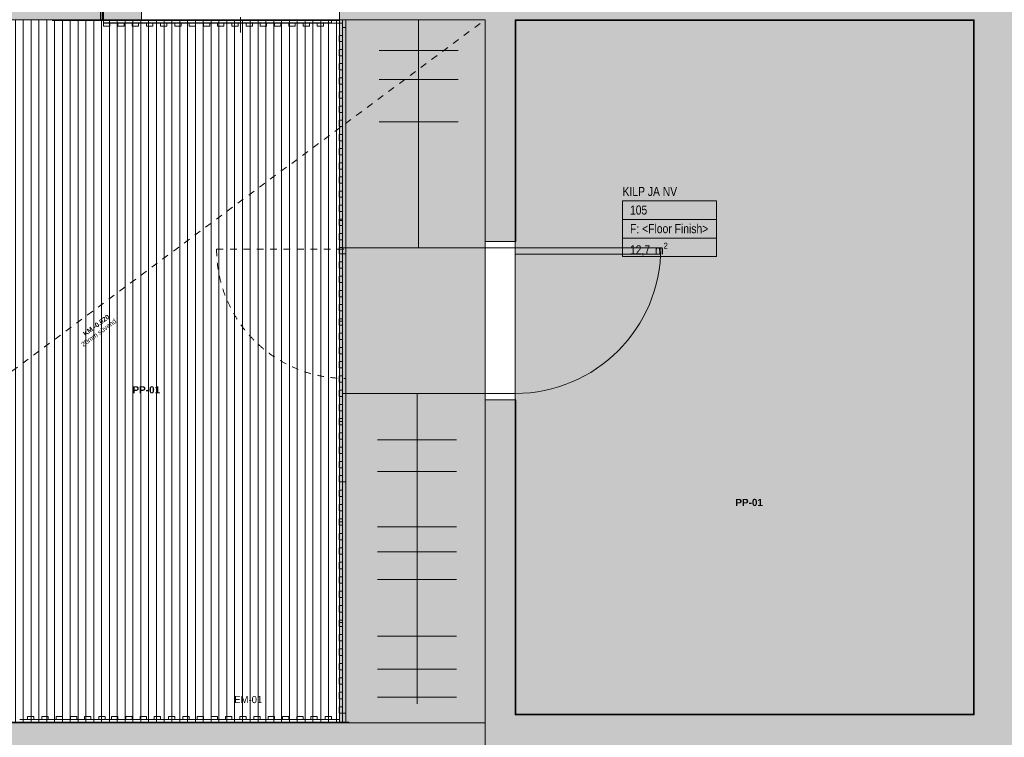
# Model space of a CAD drawing. Header units: millimetres. Extents: x -30 to 102382, y -31808 to 51594.
# Tile 8 of 172: x 25070 to 31290, y 19939 to 24470. Entities that reach past the tile are written whole.
import ezdxf
from ezdxf.enums import TextEntityAlignment as Align

# ---------------------------------------------------------------- set-up
doc = ezdxf.new("R2010")
doc.units = ezdxf.units.MM
doc.header["$MEASUREMENT"] = 0
for name, pattern in [('Dashed Small', [84.666667, 42.333333, -42.333333]), ('Dot & Dashed', [201.083329, 95.25, -52.916667, 0, -52.916662]), ('tl_xref_DASH_2.5-1.25', [3750, 2500, -1250]), ('Wipeout_Contour', [1000, 0, -1000])]:
    doc.linetypes.add(name, pattern=pattern)
for name, color, linetype in [('01 Nimetused_ ruumid.AR', 7, 'Continuous'), ('01 Tähis_ avatäited.AR', 7, 'Continuous'), ('04 Välissein kandev proj.AR', 7, 'Continuous'), ('05 Sisesein proj.AR', 7, 'Continuous'), ('06 Põrand proj.AR', 7, 'Continuous'), ('10 Põrandakalded 2d.AR', 7, 'Continuous'), ('42 Siseviimistlus_ ribistik.SA', 7, 'Continuous'), ('44 Sisustus_ erimööbel tähis.SA', 7, 'Continuous'), ('44 Sisustus_ erimööbel.SA', 7, 'Continuous'), ('44 Sisustus_ standardmööbel.SA', 7, 'Continuous'), ('47 Siseviimistlus_ põrand.SA', 7, 'Continuous'), ('47 Siseviimistlus_ sein.SA', 7, 'Continuous')]:
    doc.layers.add(name, color=color, linetype=linetype)
doc.styles.add('GENERATED_STYLE_1', font='ARIALN.TTF')
doc.styles.add('GENERATED_STYLE_2', font='arial.ttf')
doc.styles.add('GENERATED_STYLE_4', font='txt')

# ---------------------------------------------------------------- blocks, each defined once
blk = doc.blocks.new('KILP JA NV_105_34_2', base_point=(29174.7, 23208.5))
at = {"layer": '01 Nimetused_ ruumid.AR', "color": 7, "linetype": 'Continuous', "lineweight": 13}
for p, q in [((29471.1, 23325.9), (28878.4, 23325.9)), ((28878.4, 23325.9), (28878.4, 22973.8)), ((28878.4, 23325.9), (29471.1, 23325.9)), ((28878.4, 23208.5), (28878.4, 23325.9)), ((29471.1, 22973.8), (29471.1, 23325.9)), ((29471.1, 23325.9), (29471.1, 23208.5)), ((29471.1, 23208.5), (28878.4, 23208.5)), ((28878.4, 23208.5), (29471.1, 23208.5)), ((28878.4, 23091.2), (28878.4, 23208.5)), ((29471.1, 23208.5), (29471.1, 23091.2)), ((29471.1, 23091.2), (28878.4, 23091.2)), ((28878.4, 23091.2), (29471.1, 23091.2)), ((28878.4, 22973.8), (28878.4, 23091.2)), ((29471.1, 23091.2), (29471.1, 22973.8)), ((28878.4, 22973.8), (29471.1, 22973.8)), ((29471.1, 22973.8), (28878.4, 22973.8))]:
    blk.add_line(p, q, dxfattribs=at)
at = {"layer": '01 Nimetused_ ruumid.AR', "color": 7, "lineweight": 13, "insert": (28925.3, 23061.9), "char_height": 57, "attachment_point": 1, "style": 'GENERATED_STYLE_1'}
blk.add_mtext('{\\A1;\\fArial Narrow|b0|i0|c0|p0;12,7{\\A1;\\fArial Narrow|b0|i0|c0|p0;\\H0.66000x;\\S^  ;} m{\\A1;\\fArial Narrow|b0|i0|c0|p0;\\H0.66000x;\\S2^  ;}}', dxfattribs=at)
at = {"layer": '01 Nimetused_ ruumid.AR', "color": 7, "lineweight": 13, "style": 'GENERATED_STYLE_1'}
for tag, p in [('ROOM_NAME', (28878.4, 23413.7)), ('DUMMY_849', (29273.7, 23431.5)), ('ROOM_NUMBER', (28925.3, 23296.6)), ('DUMMY_850', (29035.4, 23314.2)), ('floorCode', (28925.3, 23179)), ('stFloorCovering', (29002.3, 23179)), ('DUMMY_851', (28925.3, 23079.5))]:
    blk.add_attdef(tag, text='', height=57, dxfattribs=at).set_placement(p, align=Align.TOP_LEFT)
blk = doc.blocks.new('Simple Door Opening_13')
at = {"layer": '47 Siseviimistlus_ sein.SA', "color": 7, "linetype": 'Continuous', "lineweight": 13}
for p, q in [((-500, 0), (-500, 5)), ((500, 0), (500, 5))]:
    blk.add_line(p, q, dxfattribs=at)
blk = doc.blocks.new('Simple Door Opening_14')
at = {"layer": '47 Siseviimistlus_ sein.SA', "color": 7, "linetype": 'Continuous', "lineweight": 13}
for p, q in [((-625, 0), (-625, 5)), ((625, 0), (625, 5))]:
    blk.add_line(p, q, dxfattribs=at)
blk = doc.blocks.new('Wardrobe 01 26[71]_2', base_point=(27090, 24470))
at = {"layer": '44 Sisustus_ standardmööbel.SA', "color": 7, "linetype": 'Continuous', "lineweight": 20}
for p, q in [((27090, 24470), (27110, 24470)), ((27110, 24470), (27110, 20030)), ((27090, 23835.7), (27110, 23835.7)), ((27090, 23201.4), (27110, 23201.4)), ((27090, 22567.2), (27110, 22567.2)), ((27090, 21932.9), (27110, 21932.9)), ((27090, 21298.6), (27110, 21298.6)), ((27090, 20664.3), (27110, 20664.3))]:
    blk.add_line(p, q, dxfattribs=at)
at = {"layer": '44 Sisustus_ standardmööbel.SA', "color": 7, "linetype": 'Continuous', "lineweight": 20, "flags": 128}
blk.add_lwpolyline([(27090, 24470), (27090, 20030), (28010, 20030), (28010, 24470)], close=True, dxfattribs=at)
blk = doc.blocks.new('Seinapaneel 138x12[335]_2', base_point=(25600, 24429))
at = {"layer": '42 Siseviimistlus_ ribistik.SA', "color": 7, "linetype": 'Continuous', "lineweight": 20}
for p, q in [((27040, 24470), (25600, 24470)), ((25600, 24470), (25600, 24450)), ((27040, 24470), (25600, 24470)), ((25600, 24470), (25600, 24450)), ((27040, 24450), (25600, 24450)), ((25600, 24450), (25600, 24449)), ((25600, 24450), (27040, 24450)), ((25600, 24450), (27040, 24450)), ((25600, 24449), (27040, 24449)), ((25640, 24449), (25600, 24449)), ((25600, 24449), (25600, 24429)), ((25640, 24429), (25640, 24449)), ((25730, 24449), (25690, 24449)), ((25690, 24449), (25690, 24429)), ((25730, 24429), (25730, 24449)), ((25820, 24449), (25780, 24449)), ((25780, 24449), (25780, 24429)), ((25820, 24429), (25820, 24449)), ((25910, 24449), (25870, 24449)), ((25870, 24449), (25870, 24429)), ((25910, 24429), (25910, 24449)), ((26000, 24449), (25960, 24449)), ((25960, 24449), (25960, 24429)), ((26000, 24429), (26000, 24449)), ((26090, 24449), (26050, 24449)), ((26050, 24449), (26050, 24429)), ((26090, 24429), (26090, 24449)), ((26180, 24449), (26140, 24449)), ((26140, 24449), (26140, 24429)), ((26180, 24429), (26180, 24449)), ((26270, 24449), (26230, 24449)), ((26230, 24449), (26230, 24429)), ((26270, 24429), (26270, 24449)), ((26360, 24449), (26320, 24449)), ((26320, 24449), (26320, 24429)), ((26360, 24429), (26360, 24449)), ((26450, 24449), (26410, 24449)), ((26410, 24449), (26410, 24429)), ((26450, 24429), (26450, 24449)), ((26540, 24449), (26500, 24449)), ((26500, 24449), (26500, 24429)), ((26540, 24429), (26540, 24449)), ((26630, 24449), (26590, 24449)), ((26590, 24449), (26590, 24429)), ((26630, 24429), (26630, 24449)), ((26720, 24449), (26680, 24449)), ((26680, 24449), (26680, 24429)), ((26720, 24429), (26720, 24449)), ((26810, 24449), (26770, 24449)), ((26770, 24449), (26770, 24429)), ((26810, 24429), (26810, 24449)), ((26900, 24449), (26860, 24449)), ((26860, 24449), (26860, 24429)), ((26900, 24429), (26900, 24449)), ((26990, 24449), (26950, 24449)), ((26950, 24449), (26950, 24429)), ((26990, 24429), (26990, 24449)), ((27040, 24450), (27040, 24470)), ((27040, 24450), (27040, 24470)), ((27040, 24449), (27040, 24450)), ((25600, 24429), (25640, 24429)), ((25690, 24429), (25730, 24429)), ((25780, 24429), (25820, 24429)), ((25870, 24429), (25910, 24429)), ((25960, 24429), (26000, 24429)), ((26050, 24429), (26090, 24429)), ((26140, 24429), (26180, 24429)), ((26230, 24429), (26270, 24429)), ((26320, 24429), (26360, 24429)), ((26410, 24429), (26450, 24429)), ((26500, 24429), (26540, 24429)), ((26590, 24429), (26630, 24429)), ((26680, 24429), (26720, 24429)), ((26770, 24429), (26810, 24429)), ((26860, 24429), (26900, 24429)), ((26950, 24429), (26990, 24429))]:
    blk.add_line(p, q, dxfattribs=at)
blk = doc.blocks.new('Picture 26[591]_2', base_point=(25580, 24465))
at = {"layer": '44 Sisustus_ erimööbel.SA', "color": 1, "linetype": 'Continuous', "lineweight": 13}
for p, q in [((25590, 27745), (25580, 27745)), ((25580, 27745), (25580, 24465)), ((25590, 24465), (25590, 27745)), ((25580, 24465), (25590, 24465))]:
    blk.add_line(p, q, dxfattribs=at)
blk = doc.blocks.new('Door 26_6')
at = {"layer": '05 Sisesein proj.AR', "color": 7, "linetype": 'Continuous', "lineweight": 13}
for p, q in [((420, 0), (420, 920)), ((420, 920), (460, 920)), ((460, 920), (460, 0)), ((-460, 0), (-500, 0)), ((-500, 0), (-500, -190)), ((-500, -190), (-500, 0)), ((-500, -190), (-500, 0)), ((-460, -190), (-460, 0)), ((460, 0), (420, 0)), ((500, 0), (460, 0)), ((460, 0), (460, -190)), ((500, -190), (500, 0)), ((500, -190), (500, 0)), ((500, -190), (500, 0)), ((-500, -190), (-460, -190)), ((460, -190), (500, -190))]:
    blk.add_line(p, q, dxfattribs=at)
blk.add_arc((460, 0), 920, 90, 180, dxfattribs=at)
blk = doc.blocks.new('Label_117_2', base_point=(25876.8, 22095.4))
at = {"layer": '01 Tähis_ avatäited.AR', "color": 7, "lineweight": 13, "insert": (25782.4, 22155.5), "char_height": 45, "attachment_point": 1, "style": 'GENERATED_STYLE_2'}
blk.add_mtext('{\\A1;\\fArial|b1|i0|c0|p0;PP-01{\\A1;\\fArial|b1|i0|c0|p0;\\H0.66000x;\\S^  ;}{\\A1;\\fArial|b1|i0|c0|p0;\\H0.66000x;\\S^  ;} }', dxfattribs=at)
blk = doc.blocks.new('Label_118_2', base_point=(29685.1, 21384.3))
at = {"layer": '01 Tähis_ avatäited.AR', "color": 7, "lineweight": 13, "insert": (29590.8, 21444.4), "char_height": 45, "attachment_point": 1, "style": 'GENERATED_STYLE_2'}
blk.add_mtext('{\\A1;\\fArial|b1|i0|c0|p0;PP-01{\\A1;\\fArial|b1|i0|c0|p0;\\H0.66000x;\\S^  ;}{\\A1;\\fArial|b1|i0|c0|p0;\\H0.66000x;\\S^  ;} }', dxfattribs=at)
blk = doc.blocks.new('Seinapaneel 138x12[678]_2', base_point=(27089, 21551))
at = {"layer": '42 Siseviimistlus_ ribistik.SA', "color": 7, "linetype": 'Continuous', "lineweight": 20}
for p, q in [((27109, 21551), (27109, 22991)), ((27109, 22991), (27110, 22991)), ((27110, 22991), (27110, 21551)), ((27110, 21551), (27110, 22991)), ((27110, 22991), (27130, 22991)), ((27110, 21551), (27110, 22991)), ((27110, 22991), (27130, 22991)), ((27130, 22991), (27130, 21551)), ((27130, 22991), (27130, 21551)), ((27089, 22901), (27089, 22941)), ((27089, 22941), (27109, 22941)), ((27109, 22901), (27089, 22901)), ((27109, 22941), (27109, 22901)), ((27089, 22811), (27089, 22851)), ((27089, 22851), (27109, 22851)), ((27109, 22851), (27109, 22811)), ((27109, 22811), (27089, 22811)), ((27089, 22721), (27089, 22761)), ((27089, 22761), (27109, 22761)), ((27109, 22721), (27089, 22721)), ((27109, 22761), (27109, 22721)), ((27089, 22631), (27089, 22671)), ((27089, 22671), (27109, 22671)), ((27109, 22671), (27109, 22631)), ((27109, 22631), (27089, 22631)), ((27089, 22541), (27089, 22581)), ((27089, 22581), (27109, 22581)), ((27109, 22581), (27109, 22541)), ((27109, 22541), (27089, 22541)), ((27089, 22451), (27089, 22491)), ((27089, 22491), (27109, 22491)), ((27109, 22491), (27109, 22451)), ((27109, 22451), (27089, 22451)), ((27089, 22361), (27089, 22401)), ((27089, 22401), (27109, 22401)), ((27109, 22401), (27109, 22361)), ((27109, 22361), (27089, 22361)), ((27089, 22271), (27089, 22311)), ((27089, 22311), (27109, 22311)), ((27109, 22271), (27089, 22271)), ((27109, 22311), (27109, 22271)), ((27089, 22181), (27089, 22221)), ((27089, 22221), (27109, 22221)), ((27109, 22221), (27109, 22181)), ((27109, 22181), (27089, 22181)), ((27089, 22091), (27089, 22131)), ((27089, 22131), (27109, 22131)), ((27109, 22091), (27089, 22091)), ((27109, 22131), (27109, 22091)), ((27089, 22001), (27089, 22041)), ((27089, 22041), (27109, 22041)), ((27109, 22041), (27109, 22001)), ((27109, 22001), (27089, 22001)), ((27089, 21911), (27089, 21951)), ((27089, 21951), (27109, 21951)), ((27109, 21911), (27089, 21911)), ((27109, 21951), (27109, 21911)), ((27089, 21821), (27089, 21861)), ((27089, 21861), (27109, 21861)), ((27109, 21861), (27109, 21821)), ((27109, 21821), (27089, 21821)), ((27089, 21731), (27089, 21771)), ((27089, 21771), (27109, 21771)), ((27109, 21771), (27109, 21731)), ((27109, 21731), (27089, 21731)), ((27089, 21641), (27089, 21681)), ((27089, 21681), (27109, 21681)), ((27109, 21681), (27109, 21641)), ((27109, 21641), (27089, 21641)), ((27089, 21551), (27089, 21591)), ((27089, 21591), (27109, 21591)), ((27109, 21591), (27109, 21551)), ((27109, 21551), (27089, 21551)), ((27110, 21551), (27109, 21551)), ((27130, 21551), (27110, 21551)), ((27130, 21551), (27110, 21551))]:
    blk.add_line(p, q, dxfattribs=at)
blk = doc.blocks.new('Seinapaneel 138x12[679]_2', base_point=(27089, 22991))
at = {"layer": '42 Siseviimistlus_ ribistik.SA', "color": 7, "linetype": 'Continuous', "lineweight": 20}
for p, q in [((27109, 22991), (27109, 24421)), ((27109, 24421), (27110, 24421)), ((27110, 24421), (27110, 22991)), ((27110, 22991), (27110, 24421)), ((27110, 24421), (27130, 24421)), ((27110, 22991), (27110, 24421)), ((27110, 24421), (27130, 24421)), ((27130, 24421), (27130, 22991)), ((27130, 24421), (27130, 22991)), ((27089, 24331.6), (27089, 24371.3)), ((27089, 24371.3), (27109, 24371.3)), ((27109, 24331.6), (27089, 24331.6)), ((27109, 24371.3), (27109, 24331.6)), ((27089, 24242.2), (27089, 24282)), ((27089, 24282), (27109, 24282)), ((27109, 24282), (27109, 24242.2)), ((27109, 24242.2), (27089, 24242.2)), ((27089, 24152.9), (27089, 24192.6)), ((27089, 24192.6), (27109, 24192.6)), ((27109, 24152.9), (27089, 24152.9)), ((27109, 24192.6), (27109, 24152.9)), ((27089, 24063.5), (27089, 24103.2)), ((27089, 24103.2), (27109, 24103.2)), ((27109, 24103.2), (27109, 24063.5)), ((27109, 24063.5), (27089, 24063.5)), ((27089, 23974.1), (27089, 24013.8)), ((27089, 24013.8), (27109, 24013.8)), ((27109, 24013.8), (27109, 23974.1)), ((27109, 23974.1), (27089, 23974.1)), ((27089, 23884.7), (27089, 23924.5)), ((27089, 23924.5), (27109, 23924.5)), ((27109, 23924.5), (27109, 23884.7)), ((27109, 23884.7), (27089, 23884.7)), ((27089, 23795.4), (27089, 23835.1)), ((27089, 23835.1), (27109, 23835.1)), ((27109, 23835.1), (27109, 23795.4)), ((27109, 23795.4), (27089, 23795.4)), ((27089, 23706), (27089, 23745.7)), ((27089, 23745.7), (27109, 23745.7)), ((27109, 23706), (27089, 23706)), ((27109, 23745.7), (27109, 23706)), ((27089, 23616.6), (27089, 23656.3)), ((27089, 23656.3), (27109, 23656.3)), ((27109, 23656.3), (27109, 23616.6)), ((27109, 23616.6), (27089, 23616.6)), ((27089, 23527.2), (27089, 23567)), ((27089, 23567), (27109, 23567)), ((27109, 23527.2), (27089, 23527.2)), ((27109, 23567), (27109, 23527.2)), ((27089, 23437.9), (27089, 23477.6)), ((27089, 23477.6), (27109, 23477.6)), ((27109, 23477.6), (27109, 23437.9)), ((27109, 23437.9), (27089, 23437.9)), ((27089, 23348.5), (27089, 23388.2)), ((27089, 23388.2), (27109, 23388.2)), ((27109, 23388.2), (27109, 23348.5)), ((27109, 23348.5), (27089, 23348.5)), ((27089, 23259.1), (27089, 23298.8)), ((27089, 23298.8), (27109, 23298.8)), ((27109, 23298.8), (27109, 23259.1)), ((27109, 23259.1), (27089, 23259.1)), ((27089, 23169.7), (27089, 23209.5)), ((27089, 23209.5), (27109, 23209.5)), ((27109, 23209.5), (27109, 23169.7)), ((27109, 23169.7), (27089, 23169.7)), ((27089, 23080.4), (27089, 23120.1)), ((27089, 23120.1), (27109, 23120.1)), ((27109, 23080.4), (27089, 23080.4)), ((27109, 23120.1), (27109, 23080.4)), ((27089, 22991), (27089, 23030.7)), ((27089, 23030.7), (27109, 23030.7)), ((27109, 23030.7), (27109, 22991)), ((27109, 22991), (27089, 22991)), ((27110, 22991), (27109, 22991)), ((27130, 22991), (27110, 22991)), ((27130, 22991), (27110, 22991))]:
    blk.add_line(p, q, dxfattribs=at)
blk = doc.blocks.new('Seinapaneel 138x12[680]_2', base_point=(27089, 20091))
at = {"layer": '42 Siseviimistlus_ ribistik.SA', "color": 7, "linetype": 'Continuous', "lineweight": 20}
for p, q in [((27109, 20091), (27109, 21551)), ((27109, 21551), (27110, 21551)), ((27110, 21551), (27110, 20091)), ((27110, 20091), (27110, 21551)), ((27110, 21551), (27130, 21551)), ((27110, 20091), (27110, 21551)), ((27110, 21551), (27130, 21551)), ((27130, 21551), (27130, 20091)), ((27130, 21551), (27130, 20091)), ((27089, 21459.8), (27089, 21500.3)), ((27089, 21500.3), (27109, 21500.3)), ((27109, 21459.8), (27089, 21459.8)), ((27109, 21500.3), (27109, 21459.8)), ((27089, 21368.5), (27089, 21409.1)), ((27089, 21409.1), (27109, 21409.1)), ((27109, 21409.1), (27109, 21368.5)), ((27109, 21368.5), (27089, 21368.5)), ((27089, 21277.2), (27089, 21317.8)), ((27089, 21317.8), (27109, 21317.8)), ((27109, 21277.2), (27089, 21277.2)), ((27109, 21317.8), (27109, 21277.2)), ((27089, 21186), (27089, 21226.6)), ((27089, 21226.6), (27109, 21226.6)), ((27109, 21226.6), (27109, 21186)), ((27109, 21186), (27089, 21186)), ((27089, 21094.8), (27089, 21135.3)), ((27089, 21135.3), (27109, 21135.3)), ((27109, 21094.8), (27089, 21094.8)), ((27109, 21135.3), (27109, 21094.8)), ((27089, 21003.5), (27089, 21044.1)), ((27089, 21044.1), (27109, 21044.1)), ((27109, 21044.1), (27109, 21003.5)), ((27109, 21003.5), (27089, 21003.5)), ((27089, 20912.2), (27089, 20952.8)), ((27089, 20952.8), (27109, 20952.8)), ((27109, 20912.2), (27089, 20912.2)), ((27109, 20952.8), (27109, 20912.2)), ((27089, 20821), (27089, 20861.6)), ((27089, 20861.6), (27109, 20861.6)), ((27109, 20861.6), (27109, 20821)), ((27109, 20821), (27089, 20821)), ((27089, 20729.8), (27089, 20770.3)), ((27089, 20770.3), (27109, 20770.3)), ((27109, 20729.8), (27089, 20729.8)), ((27109, 20770.3), (27109, 20729.8)), ((27089, 20638.5), (27089, 20679.1)), ((27089, 20679.1), (27109, 20679.1)), ((27109, 20679.1), (27109, 20638.5)), ((27109, 20638.5), (27089, 20638.5)), ((27089, 20547.2), (27089, 20587.8)), ((27089, 20587.8), (27109, 20587.8)), ((27109, 20547.2), (27089, 20547.2)), ((27109, 20587.8), (27109, 20547.2)), ((27089, 20456), (27089, 20496.6)), ((27089, 20496.6), (27109, 20496.6)), ((27109, 20496.6), (27109, 20456)), ((27109, 20456), (27089, 20456)), ((27089, 20364.8), (27089, 20405.3)), ((27089, 20405.3), (27109, 20405.3)), ((27109, 20405.3), (27109, 20364.8)), ((27109, 20364.8), (27089, 20364.8)), ((27089, 20273.5), (27089, 20314.1)), ((27089, 20314.1), (27109, 20314.1)), ((27109, 20314.1), (27109, 20273.5)), ((27109, 20273.5), (27089, 20273.5)), ((27089, 20182.2), (27089, 20222.8)), ((27089, 20222.8), (27109, 20222.8)), ((27109, 20222.8), (27109, 20182.2)), ((27109, 20182.2), (27089, 20182.2)), ((27089, 20091), (27089, 20131.6)), ((27089, 20131.6), (27109, 20131.6)), ((27109, 20131.6), (27109, 20091)), ((27109, 20091), (27089, 20091)), ((27110, 20091), (27109, 20091)), ((27130, 20091), (27110, 20091)), ((27130, 20091), (27110, 20091))]:
    blk.add_line(p, q, dxfattribs=at)

msp = doc.modelspace()

# ---------------------------------------------------------------- hatches: boundary and pattern name
at = {"layer": '04 Välissein kandev proj.AR', "linetype": 'Continuous', "lineweight": 13}
for points in [[(28010, 19840), (28083.1, 19840), (28200, 20080), (28010, 20080)], [(28200, 20080), (28083.1, 19840), (28200, 19840)], [(47750, 19998.8), (47700, 20080), (28200, 20080), (28200, 19840), (47750, 19840)]]:
    msp.add_hatch(color=252, dxfattribs=at).paths.add_polyline_path(points)
at = {"layer": '05 Sisesein proj.AR', "linetype": 'Continuous', "lineweight": 13}
for points in [[(31100, 27500), (31100, 20080), (31340, 20080), (31340, 27500)], [(28200, 24470), (28010, 24470), (28010, 23070), (28200, 23070)], [(28010, 22070), (28010, 20080), (28200, 20080), (28200, 22070)]]:
    msp.add_hatch(color=252, dxfattribs=at).paths.add_polyline_path(points)
at = {"layer": '47 Siseviimistlus_ põrand.SA', "linetype": 'Continuous', "lineweight": 0}
for points in [[(82300, 30260), (20030, 30260), (20030, 24710), (22030, 24710), (22030, 24465.1), (25600, 24465.1), (25600, 27740), (25840, 27740), (25840.1, 27740), (29796.4, 27740), (35090, 27740), (35090, 26500), (39810, 26500), (39810, 27740), (46290, 27740), (82300, 27740)], [(28200, 24470), (28200, 20080), (31100, 20080), (31100, 24470)]]:
    msp.add_hatch(color=27, dxfattribs=at).paths.add_polyline_path(points)
at = {"layer": '47 Siseviimistlus_ sein.SA', "linetype": 'Continuous', "lineweight": 13}
for points in [[(28200, 24465), (28205, 24465), (28200, 24470)], [(28200, 24470), (28205, 24465), (28205, 24470)], [(28200, 24465), (28200, 23070), (28205, 23070), (28205, 24465)], [(31095, 24470), (28205, 24470), (28205, 24465), (31095, 24465)], [(31095, 24470), (31095, 24465), (31100, 24470)], [(31095, 24465), (31100, 24465), (31100, 24470)], [(31100, 20085), (31100, 24465), (31095, 24465), (31095, 20085)], [(28200, 20085), (28205, 20085), (28205, 22070), (28200, 22070)], [(28205, 20085), (28200, 20085), (28200, 20080)], [(28205, 20085), (28200, 20080), (28205, 20080)], [(28205, 20080), (31095, 20080), (31095, 20085), (28205, 20085)], [(31100, 20085), (31095, 20085), (31100, 20080)], [(31095, 20085), (31095, 20080), (31100, 20080)]]:
    msp.add_hatch(color=252, dxfattribs=at).paths.add_polyline_path(points)

# ---------------------------------------------------------------- linework, layer by layer
at = {"layer": '04 Välissein kandev proj.AR', "color": 7, "linetype": 'Continuous', "lineweight": 20, "flags": 128}
for points in [[(28010, 19840), (28010, 20030)], [(31100, 20080), (28200, 20080)]]:
    msp.add_lwpolyline(points, dxfattribs=at)
at = {"layer": '05 Sisesein proj.AR', "color": 7, "linetype": 'Continuous', "lineweight": 20}
for p, q in [((28010, 23070), (28200, 23070)), ((28010, 22070), (28200, 22070))]:
    msp.add_line(p, q, dxfattribs=at)
at = {"layer": '05 Sisesein proj.AR', "color": 7, "linetype": 'Continuous', "lineweight": 20, "flags": 128}
for points in [[(28010, 24470), (28010, 23070)], [(28200, 24470), (31100, 24470)], [(28200, 23070), (28200, 24470)], [(31100, 24470), (31100, 20080)], [(28010, 22070), (28010, 20080)], [(28200, 20080), (28200, 22070)], [(28010, 19840), (28010, 20080)]]:
    msp.add_lwpolyline(points, dxfattribs=at)
at = {"layer": '06 Põrand proj.AR', "color": 7, "linetype": 'Continuous', "lineweight": 20, "flags": 128}
for points in [[(20030, 30260), (20030, 24470), (25600, 24470), (25600, 27740), (25840, 27740), (27090, 27740), (31100, 27740), (35090, 27740), (35090, 26310), (39810, 26310), (39810, 27740), (42890, 27740), (42890, 30260)], [(25840, 24470), (27090, 24470), (27090, 24710), (31100, 24710), (31100, 27500), (27090, 27500), (27090, 27740), (25840, 27740)], [(19840, 21620), (19840, 24470), (25840, 24470), (27090, 24470), (28010, 24470), (28010, 21620), (28010, 20030), (22030, 20030), (22030, 21620), (20030, 21620)], [(28200, 20080), (31100, 20080), (31100, 24470), (28200, 24470)]]:
    msp.add_lwpolyline(points, close=True, dxfattribs=at)
at = {"layer": '44 Sisustus_ standardmööbel.SA', "color": 252, "linetype": 'Continuous', "lineweight": 13}
for points in [[(27590, 24470), (27590, 23030.3)], [(27340, 24275.6), (27840, 24275.6)], [(27340, 24092.9), (27840, 24092.9)], [(27340, 23824.4), (27840, 23824.4)], [(27580, 22110), (27580, 20150)], [(27330, 21816.4), (27830, 21816.4)], [(27330, 21616.4), (27830, 21616.4)], [(27330, 21268.1), (27830, 21268.1)], [(27330, 21110.7), (27830, 21110.7)], [(27330, 20935.7), (27830, 20935.7)], [(27330, 20577.1), (27830, 20577.1)], [(27330, 20369.4), (27830, 20369.4)], [(27330, 20192.2), (27830, 20192.2)]]:
    msp.add_lwpolyline(points, dxfattribs=at)
at = {"layer": '47 Siseviimistlus_ põrand.SA', "color": 253, "linetype": 'tl_xref_DASH_2.5-1.25', "lineweight": 13, "flags": 128}
for points in [[(82300, 30260), (20030, 30260), (20030, 24710), (22030, 24710), (22030, 24465.1), (25600, 24465.1), (25600, 27740), (25840, 27740), (25840.1, 27740), (29796.4, 27740), (35090, 27740), (35090, 26500), (39810, 26500), (39810, 27740), (46290, 27740), (82300, 27740)], [(28200, 24470), (28200, 20080), (31100, 20080), (31100, 24470)]]:
    msp.add_lwpolyline(points, close=True, dxfattribs=at)
at = {"layer": '47 Siseviimistlus_ sein.SA', "color": 7, "linetype": 'Continuous', "lineweight": 20}
for p, q in [((28200, 23070), (28205, 23070)), ((28200, 22070), (28205, 22070))]:
    msp.add_line(p, q, dxfattribs=at)
at = {"layer": '47 Siseviimistlus_ sein.SA', "color": 7, "linetype": 'Continuous', "lineweight": 20, "flags": 128}
for points in [[(27130, 24449), (27130, 24470)], [(27130, 24421), (27130, 24449)], [(28200, 24470), (28200, 24465)], [(31095, 24470), (28200, 24470)], [(28200, 24465), (28200, 23070)], [(28205, 24465), (31095, 24465)], [(28205, 23070), (28205, 24465)], [(31100, 24470), (31095, 24470)], [(31095, 24465), (31095, 20085)], [(31100, 20085), (31100, 24470)], [(28200, 22070), (28200, 20085)], [(28205, 20085), (28205, 22070)], [(27130, 20035), (27130, 20091)], [(27150, 20030), (27150, 20035)], [(28200, 20080), (28200, 20085)], [(28200, 20080), (31100, 20080)], [(31095, 20085), (28205, 20085)], [(31100, 20080), (31100, 20085)]]:
    msp.add_lwpolyline(points, dxfattribs=at)

# ---------------------------------------------------------------- block references
at = {"layer": '01 Nimetused_ ruumid.AR', "color": 7, "linetype": 'Continuous', "lineweight": 20}
msp.add_blockref('KILP JA NV_105_34_2', (29174.7, 23208.5), dxfattribs=at).add_auto_attribs({'ROOM_NAME': 'KILP JA NV', 'ROOM_NUMBER': '105', 'floorCode': 'F: ', 'stFloorCovering': '<Floor Finish>'})
at = {"layer": '01 Tähis_ avatäited.AR', "color": 7, "linetype": 'Continuous', "lineweight": 13}
msp.add_blockref('Label_118_2', (29685.1, 21384.3), dxfattribs=at)
at = {"layer": '05 Sisesein proj.AR', "color": 7, "linetype": 'Continuous', "lineweight": 13, "xscale": -1, "zscale": 1000, "rotation": 270}
msp.add_blockref('Door 26_6', (28200, 22570), dxfattribs=at)
at = {"layer": '47 Siseviimistlus_ sein.SA', "color": 7, "linetype": 'Continuous', "lineweight": 13, "xscale": -1, "zscale": 1000, "rotation": 270}
msp.add_blockref('Simple Door Opening_13', (28200, 22570), dxfattribs=at)

# ---------------------------------------------------------------- next in the draw order: wipeouts: each hides what was drawn before it
at = {"color": 254, "linetype": 'Wipeout_Contour', "lineweight": 0, "ltscale": 132889.258623}
msp.add_wipeout([(27090, 20030), (27090, 24465), (22030, 24465), (22030, 20030)], dxfattribs=at).dxf.layer = '47 Siseviimistlus_ põrand.SA'

# ---------------------------------------------------------------- next in the draw order: hatches: boundary and pattern name
at = {"layer": '04 Välissein kandev proj.AR', "linetype": 'Continuous', "lineweight": 13}
msp.add_hatch(color=252, dxfattribs=at).paths.add_polyline_path([(20030, 19840), (28010, 19840), (28010, 20030), (20030, 20030)])
at = {"layer": '47 Siseviimistlus_ põrand.SA', "linetype": 'Continuous', "lineweight": 13}
h = msp.add_hatch(dxfattribs=at)
h.set_pattern_fill('80_SA_viimistlus_0002', color=253, style=0, pattern_type=2)
h.set_pattern_definition([(90, (24449.813, 21290), (-49.44144, 0), [])])
h.paths.add_polyline_path([(27090, 20030), (27090, 24465), (22030, 24465), (22030, 20030)])
at = {"layer": '47 Siseviimistlus_ põrand.SA', "linetype": 'Continuous', "lineweight": 0}
msp.add_hatch(color=27, dxfattribs=at).paths.add_polyline_path([(27090, 24470), (27090, 20030), (28010, 20030), (28010, 24470)])
at = {"layer": '47 Siseviimistlus_ sein.SA', "linetype": 'Continuous', "lineweight": 13}
for points in [[(25600, 24470), (25600, 27740), (25595, 27740), (25595, 24470)], [(25600, 24470), (25595, 24465), (25600, 24465)], [(25595, 24470), (25595, 24465), (25600, 24470)], [(25600, 24465), (25840, 24465), (25840, 24470), (25600, 24470)], [(22030, 20030), (27150, 20030), (27150, 20035), (22030, 20035)]]:
    msp.add_hatch(color=252, dxfattribs=at).paths.add_polyline_path(points)

# ---------------------------------------------------------------- next in the draw order: linework, layer by layer
at = {"layer": '04 Välissein kandev proj.AR', "color": 7, "linetype": 'Continuous', "lineweight": 20, "flags": 128}
msp.add_lwpolyline([(28010, 20030), (22030, 20030)], dxfattribs=at)
at = {"layer": '05 Sisesein proj.AR', "color": 7, "linetype": 'Continuous', "lineweight": 20, "flags": 128}
msp.add_lwpolyline([(25600, 24470), (25600, 24710)], dxfattribs=at)
at = {"layer": '42 Siseviimistlus_ ribistik.SA', "color": 7, "linetype": 'Continuous', "lineweight": 20, "flags": 128}
for points in [[(25159.9, 20071), (25119.9, 20071), (25119.9, 20051), (25159.9, 20051)], [(25249.9, 20071), (25209.9, 20071), (25209.9, 20051), (25249.9, 20051)], [(25339.9, 20071), (25299.9, 20071), (25299.9, 20051), (25339.9, 20051)], [(25429.9, 20071), (25389.9, 20071), (25389.9, 20051), (25429.9, 20051)], [(25519.9, 20071), (25479.9, 20071), (25479.9, 20051), (25519.9, 20051)], [(25609.9, 20071), (25569.9, 20071), (25569.9, 20051), (25609.9, 20051)], [(25690, 20071), (25650, 20071), (25650, 20051), (25690, 20051)], [(25780, 20071), (25740, 20071), (25740, 20051), (25780, 20051)], [(25870, 20071), (25830, 20071), (25830, 20051), (25870, 20051)], [(25960, 20071), (25920, 20071), (25920, 20051), (25960, 20051)], [(26050, 20071), (26010, 20071), (26010, 20051), (26050, 20051)], [(26140, 20071), (26100, 20071), (26100, 20051), (26140, 20051)], [(26230, 20071), (26190, 20071), (26190, 20051), (26230, 20051)], [(26320, 20071), (26280, 20071), (26280, 20051), (26320, 20051)], [(26410, 20071), (26370, 20071), (26370, 20051), (26410, 20051)], [(26500, 20071), (26460, 20071), (26460, 20051), (26500, 20051)], [(26590, 20071), (26550, 20071), (26550, 20051), (26590, 20051)], [(26680, 20071), (26640, 20071), (26640, 20051), (26680, 20051)], [(26770, 20071), (26730, 20071), (26730, 20051), (26770, 20051)], [(26860, 20071), (26820, 20071), (26820, 20051), (26860, 20051)], [(26950, 20071), (26910, 20071), (26910, 20051), (26950, 20051)], [(27040, 20071), (27000, 20071), (27000, 20051), (27040, 20051)]]:
    msp.add_lwpolyline(points, close=True, dxfattribs=at)
at = {"layer": '44 Sisustus_ erimööbel tähis.SA', "color": 8, "linetype": 'Dashed Small', "lineweight": 13}
msp.add_lwpolyline([(26313.9, 23020), (27128.9, 23020)], dxfattribs=at)
msp.add_arc((27128.9, 23020), 815, 180, 270, dxfattribs=at)
at = {"layer": '44 Sisustus_ standardmööbel.SA', "color": 252, "linetype": 'Continuous', "lineweight": 13}
for points in [[(27108.9, 23030), (28010, 23030)], [(27109.3, 22110), (28010, 22110)]]:
    msp.add_lwpolyline(points, dxfattribs=at)
at = {"layer": '47 Siseviimistlus_ põrand.SA', "color": 253, "linetype": 'tl_xref_DASH_2.5-1.25', "lineweight": 13}
msp.add_line((22030, 20030), (27090, 20030), dxfattribs=at)
at = {"layer": '47 Siseviimistlus_ põrand.SA', "color": 253, "linetype": 'tl_xref_DASH_2.5-1.25', "lineweight": 13, "flags": 128}
for points in [[(27090, 20030), (27090, 24465), (22030, 24465), (22030, 20030)], [(27090, 24470), (28010, 24470), (28010, 20030), (27090, 20030)]]:
    msp.add_lwpolyline(points, close=True, dxfattribs=at)
at = {"layer": '47 Siseviimistlus_ sein.SA', "color": 7, "linetype": 'Continuous', "lineweight": 20}
for p, q in [((25840, 24470), (25840, 24465)), ((27090, 24470), (27090, 24465))]:
    msp.add_line(p, q, dxfattribs=at)
at = {"layer": '47 Siseviimistlus_ sein.SA', "color": 7, "linetype": 'Continuous', "lineweight": 20, "flags": 128}
for points in [[(25595, 27740), (25595, 24465)], [(25600, 24470), (25600, 27740)], [(25595, 24465), (25600, 24465)], [(25840, 24470), (25600, 24470)], [(25600, 24465), (25840, 24465)], [(27130, 24470), (27040, 24470)], [(27040, 24470), (27040, 24449)], [(27040, 24449), (27109, 24449)], [(27109, 24449), (27109, 24421)], [(27109, 24421), (27130, 24421)], [(27150, 20035), (22030, 20035)], [(22030, 20030), (27090, 20030)], [(22030, 20030), (27150, 20030)], [(25119.9, 20051), (25069.9, 20051)], [(25209.9, 20051), (25159.9, 20051)], [(25299.9, 20051), (25249.9, 20051)], [(25389.9, 20051), (25339.9, 20051)], [(25479.9, 20051), (25429.9, 20051)], [(25569.9, 20051), (25519.9, 20051)], [(25650, 20051), (25609.9, 20051)], [(25740, 20051), (25690, 20051)], [(25830, 20051), (25780, 20051)], [(25920, 20051), (25870, 20051)], [(26010, 20051), (25960, 20051)], [(26100, 20051), (26050, 20051)], [(26190, 20051), (26140, 20051)], [(26280, 20051), (26230, 20051)], [(26370, 20051), (26320, 20051)], [(26460, 20051), (26410, 20051)], [(26550, 20051), (26500, 20051)], [(26640, 20051), (26590, 20051)], [(26730, 20051), (26680, 20051)], [(26820, 20051), (26770, 20051)], [(26910, 20051), (26860, 20051)], [(27000, 20051), (26950, 20051)], [(27090, 20051), (27040, 20051)], [(27090, 20030), (27090, 20051)], [(27109, 20091), (27109, 20035)], [(27130, 20091), (27109, 20091)], [(27109, 20035), (27130, 20035)]]:
    msp.add_lwpolyline(points, dxfattribs=at)

# ---------------------------------------------------------------- next in the draw order: block references
at = {"layer": '01 Tähis_ avatäited.AR', "color": 7, "linetype": 'Continuous', "lineweight": 13}
msp.add_blockref('Label_117_2', (25876.8, 22095.4), dxfattribs=at)
at = {"layer": '42 Siseviimistlus_ ribistik.SA', "color": 7, "linetype": 'Continuous', "lineweight": 20}
for name, p in [('Seinapaneel 138x12[335]_2', (25600, 24429)), ('Seinapaneel 138x12[679]_2', (27089, 22991)), ('Seinapaneel 138x12[678]_2', (27089, 21551)), ('Seinapaneel 138x12[680]_2', (27089, 20091))]:
    msp.add_blockref(name, p, dxfattribs=at)
at = {"layer": '44 Sisustus_ erimööbel.SA', "color": 1, "linetype": 'Continuous', "lineweight": 13}
msp.add_blockref('Picture 26[591]_2', (25580, 24465), dxfattribs=at)
at = {"layer": '44 Sisustus_ standardmööbel.SA', "color": 7, "linetype": 'Continuous', "lineweight": 20}
msp.add_blockref('Wardrobe 01 26[71]_2', (27090, 24470), dxfattribs=at)
at = {"layer": '47 Siseviimistlus_ sein.SA', "color": 7, "linetype": 'Continuous', "lineweight": 13, "zscale": 1000, "rotation": 180}
msp.add_blockref('Simple Door Opening_14', (26465, 24470), dxfattribs=at)

# ---------------------------------------------------------------- next in the draw order: texts
at = {"layer": '10 Põrandakalded 2d.AR', "color": 251, "linetype": 'Continuous', "lineweight": 13, "insert": (25578.8, 22481.3), "char_height": 30.004, "attachment_point": 8, "rotation": 36.59296, "line_spacing_factor": 0.938747, "style": 'GENERATED_STYLE_2'}
msp.add_mtext('{\\fArial|b1|i0|c0|p0;\\W2.67000; }{\\A1;\\fArial|b1|i0|c0|p0;KM -0.020}\\P{\\A1;\\fArial|b0|i0|c0|p0;\\H0.99987x;20mm süvend}', dxfattribs=at)
at = {"layer": '44 Sisustus_ erimööbel tähis.SA', "color": 11, "linetype": 'Continuous', "lineweight": 13, "insert": (26602.2, 20153.8), "char_height": 45, "attachment_point": 9, "style": 'GENERATED_STYLE_4'}
msp.add_mtext('{\\A1;EM-01}', dxfattribs=at)

# ---------------------------------------------------------------- next in the draw order: wipeouts: each hides what was drawn before it
at = {"color": 254, "linetype": 'Wipeout_Contour', "lineweight": 0, "ltscale": 144513.124301}
msp.add_wipeout([(25840, 24470), (27090, 24470), (27090, 24710), (25840, 24710)], dxfattribs=at).dxf.layer = '05 Sisesein proj.AR'

# ---------------------------------------------------------------- next in the draw order: hatches: boundary and pattern name
at = {"layer": '05 Sisesein proj.AR', "linetype": 'Continuous', "lineweight": 13}
for points in [[(25840, 24710), (25600, 24710), (25600, 24470)], [(25840, 24710), (25600, 24470), (25840, 24470)], [(27090, 24710), (27090, 24470), (31100, 24470), (31100, 24710)]]:
    msp.add_hatch(color=252, dxfattribs=at).paths.add_polyline_path(points)

# ---------------------------------------------------------------- next in the draw order: linework, layer by layer
at = {"layer": '05 Sisesein proj.AR', "color": 7, "linetype": 'Dot & Dashed', "lineweight": 20}
msp.add_line((26465, 24390), (26465, 24790), dxfattribs=at)
at = {"layer": '05 Sisesein proj.AR', "color": 7, "linetype": 'Continuous', "lineweight": 20, "flags": 128}
for points in [[(25840, 24710), (25840, 24470)], [(27090, 24470), (27090, 24710)], [(25600, 24470), (25840, 24470)], [(25840, 24470), (27090, 24470)], [(27090, 24470), (28010, 24470)]]:
    msp.add_lwpolyline(points, dxfattribs=at)
at = {"layer": '10 Põrandakalded 2d.AR', "color": 8, "linetype": 'Dashed Small', "lineweight": 13}
msp.add_line((22030, 20030), (28010, 24470), dxfattribs=at)
at = {"layer": '47 Siseviimistlus_ põrand.SA', "color": 253, "linetype": 'tl_xref_DASH_2.5-1.25', "lineweight": 13}
msp.add_line((26030, 24460), (26030, 20030), dxfattribs=at)

doc.saveas('drawing.dxf')
